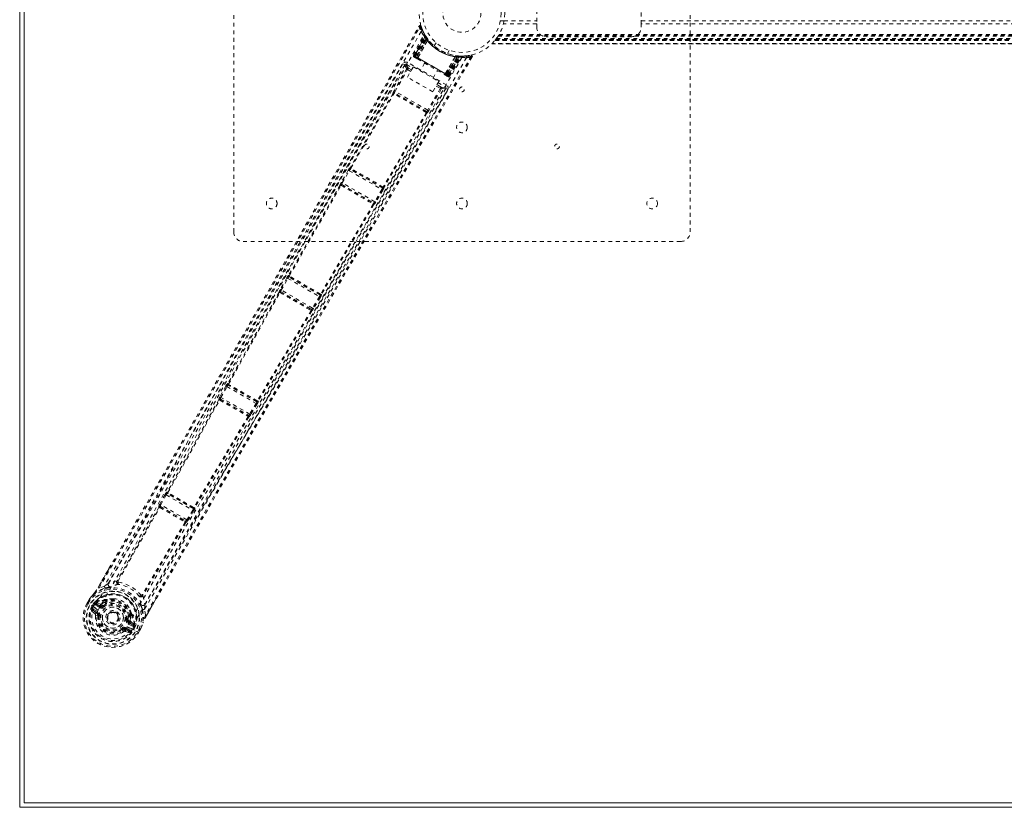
# Model space of a CAD drawing. Header units: inches. Extents: x 13.9 to 73.4, y 17.6 to 59.4.
# Tile 1 of 6: x 13.9 to 39.8, y 17.6 to 38.3. Entities that reach past the tile are written whole.
import ezdxf

# ---------------------------------------------------------------- set-up
doc = ezdxf.new("R2010")
doc.units = ezdxf.units.IN
doc.header["$MEASUREMENT"] = 0
doc.linetypes.add('SLD-Dashed', pattern=[0.075, 0.05, -0.025])
doc.linetypes.add('SLD-Solid', pattern=[0])

msp = doc.modelspace()

# ---------------------------------------------------------------- linework, layer by layer
at = {"color": 7, "linetype": 'SLD-Solid', "lineweight": 15}
for p, q in [((13.886, 17.614), (13.886, 59.364)), ((14.004, 17.732), (14.004, 59.246)), ((14.004, 59.246), (14.004, 17.732)), ((73.386, 17.614), (13.886, 17.614)), ((73.268, 17.732), (14.004, 17.732)), ((14.004, 17.732), (73.268, 17.732))]:
    msp.add_line(p, q, dxfattribs=at)
at = {"color": 7, "linetype": 'SLD-Dashed', "lineweight": 0}
for p, q in [((19.511, 32.739), (19.511, 44.239)), ((31.511, 44.239), (31.511, 32.739)), ((27.476, 38.771), (27.476, 38.208)), ((30.226, 38.208), (30.226, 38.771)), ((26.521, 38.289), (26.618, 38.289)), ((27.476, 38.208), (26.6, 38.208)), ((26.618, 38.292), (27.476, 38.292)), ((27.476, 38.124), (27.476, 38.208)), ((30.226, 38.292), (57.046, 38.292)), ((57.046, 38.208), (30.226, 38.208)), ((30.226, 38.208), (30.226, 38.124)), ((24.239, 37.381), (24.524, 37.916)), ((24.251, 37.374), (24.532, 37.902)), ((24.545, 37.886), (24.265, 37.361)), ((24.267, 37.365), (24.543, 37.883)), ((24.273, 37.361), (24.551, 37.844)), ((24.285, 37.354), (24.56, 37.832)), ((24.572, 37.815), (24.301, 37.345)), ((24.325, 37.331), (24.584, 37.819)), ((24.585, 37.817), (24.326, 37.33)), ((24.531, 37.931), (24.524, 37.945)), ((24.532, 37.902), (24.524, 37.916)), ((24.534, 37.924), (24.526, 37.938)), ((24.582, 37.85), (24.542, 37.913)), ((24.584, 37.819), (24.543, 37.883)), ((24.572, 37.815), (24.595, 37.832)), ((24.577, 37.858), (24.575, 37.86)), ((24.583, 37.848), (24.582, 37.85)), ((24.584, 37.847), (24.583, 37.848)), ((24.584, 37.819), (24.585, 37.817)), ((24.626, 37.791), (24.622, 37.796)), ((60.876, 37.795), (26.396, 37.795)), ((60.872, 37.799), (26.399, 37.799)), ((26.4, 37.801), (60.871, 37.801)), ((26.402, 37.803), (60.869, 37.803)), ((26.419, 37.825), (60.853, 37.825)), ((26.463, 37.891), (60.808, 37.891)), ((26.479, 37.916), (60.793, 37.916)), ((26.489, 37.934), (60.782, 37.934)), ((29.976, 37.874), (27.726, 37.874)), ((24.349, 37.317), (24.607, 37.773)), ((24.609, 37.77), (24.352, 37.315)), ((24.609, 37.77), (24.607, 37.773)), ((24.832, 37.714), (24.784, 37.631)), ((26.295, 37.684), (60.976, 37.684)), ((60.975, 37.684), (26.297, 37.684)), ((26.297, 37.684), (60.974, 37.684)), ((60.963, 37.696), (26.309, 37.696)), ((26.383, 37.779), (26.379, 37.774)), ((60.892, 37.774), (26.379, 37.774)), ((26.379, 37.774), (60.892, 37.774)), ((26.383, 37.779), (60.888, 37.779)), ((26.384, 37.78), (60.887, 37.78)), ((60.885, 37.783), (26.386, 37.783)), ((26.386, 37.783), (60.885, 37.783)), ((24.239, 37.381), (24.251, 37.374)), ((24.285, 37.354), (24.251, 37.374)), ((24.262, 37.334), (24.271, 37.329)), ((24.267, 37.365), (24.325, 37.331)), ((25.152, 36.853), (24.273, 37.361)), ((24.278, 37.325), (24.325, 37.297)), ((24.285, 37.354), (25.141, 36.86)), ((25.125, 36.869), (24.301, 37.345)), ((24.326, 37.33), (24.325, 37.331)), ((24.343, 37.287), (24.337, 37.291)), ((24.349, 37.317), (24.352, 37.315)), ((25.073, 36.899), (25.338, 37.348)), ((25.343, 37.349), (25.076, 36.897)), ((25.1, 36.884), (25.392, 37.351)), ((25.393, 37.351), (25.101, 36.883)), ((25.125, 36.869), (25.396, 37.339)), ((25.13, 37.431), (25.179, 37.514)), ((25.141, 36.86), (25.417, 37.337)), ((25.432, 37.336), (25.153, 36.853)), ((25.157, 36.847), (25.471, 37.351)), ((25.159, 36.85), (25.47, 37.348)), ((25.175, 36.84), (25.492, 37.348)), ((25.186, 36.834), (25.508, 37.348)), ((25.343, 37.349), (25.338, 37.348)), ((25.368, 37.372), (25.402, 37.369)), ((25.392, 37.351), (25.393, 37.351)), ((25.47, 37.348), (25.393, 37.351)), ((25.399, 37.367), (25.396, 37.339)), ((25.417, 37.366), (25.419, 37.366)), ((25.421, 37.365), (25.419, 37.366)), ((25.496, 37.362), (25.421, 37.365)), ((25.434, 37.364), (25.432, 37.336)), ((25.488, 37.363), (25.609, 37.366)), ((25.508, 37.348), (25.492, 37.348)), ((25.533, 37.362), (25.517, 37.362)), ((25.635, 37.369), (25.611, 37.365)), ((25.617, 37.367), (25.748, 37.387)), ((25.781, 37.343), (25.755, 37.358)), ((24.057, 37.024), (23.728, 36.451)), ((24.011, 37.133), (23.959, 37.163)), ((24.01, 37.131), (24.009, 37.13)), ((24.018, 37.142), (24.011, 37.133)), ((24.019, 37.141), (24.012, 37.133)), ((24.052, 37.144), (24.216, 37.049)), ((24.078, 36.809), (24.235, 37.081)), ((25.105, 36.606), (24.082, 37.196)), ((24.188, 37), (24.103, 37.048)), ((24.235, 37.081), (24.901, 36.697)), ((24.529, 37.18), (24.413, 36.978)), ((23.754, 36.436), (24.082, 37.009)), ((24.744, 36.425), (24.078, 36.809)), ((24.165, 36.961), (24.082, 37.009)), ((24.751, 36.783), (24.867, 36.985)), ((25.071, 36.867), (25.118, 36.839)), ((25.073, 36.899), (25.076, 36.897)), ((25.101, 36.883), (25.1, 36.884)), ((25.101, 36.883), (25.159, 36.85)), ((25.139, 36.83), (25.152, 36.853)), ((25.186, 36.834), (25.153, 36.853)), ((25.175, 36.84), (25.186, 36.834)), ((24.943, 36.512), (24.611, 35.941)), ((24.968, 36.497), (24.637, 35.926)), ((24.901, 36.697), (24.744, 36.425)), ((24.831, 36.576), (24.943, 36.512)), ((24.967, 36.55), (24.854, 36.615)), ((24.882, 36.665), (25.075, 36.554)), ((25.084, 36.509), (25.084, 36.511)), ((25.086, 36.512), (25.09, 36.523)), ((25.086, 36.514), (25.089, 36.523)), ((25.138, 36.482), (25.086, 36.512)), ((23.698, 36.382), (22.572, 34.427)), ((22.59, 34.415), (23.717, 36.37)), ((23.698, 36.382), (23.698, 36.382)), ((23.739, 36.393), (23.738, 36.394)), ((24.582, 35.906), (23.738, 36.394)), ((24.611, 35.941), (23.754, 36.436)), ((24.573, 35.876), (23.443, 33.922)), ((24.592, 35.866), (23.462, 33.912)), ((24.582, 35.906), (24.581, 35.907)), ((24.592, 35.866), (24.592, 35.866)), ((22.572, 34.427), (22.567, 34.427)), ((22.524, 34.365), (22.341, 34.043)), ((22.367, 34.028), (22.55, 34.351)), ((22.55, 34.351), (23.407, 33.856)), ((22.578, 34.386), (22.582, 34.386)), ((23.424, 33.898), (22.578, 34.386)), ((22.586, 34.384), (22.586, 34.384)), ((22.311, 33.973), (20.956, 31.596)), ((20.975, 31.584), (22.33, 33.961)), ((22.31, 33.974), (22.311, 33.973)), ((22.352, 33.984), (22.351, 33.985)), ((22.351, 33.985), (23.19, 33.501)), ((22.356, 33.982), (22.356, 33.982)), ((23.219, 33.536), (22.367, 34.028)), ((23.462, 33.912), (23.464, 33.909)), ((23.407, 33.856), (23.219, 33.536)), ((23.433, 33.841), (23.245, 33.521)), ((23.418, 33.904), (23.418, 33.904)), ((23.421, 33.902), (23.424, 33.898)), ((23.18, 33.47), (21.798, 31.108)), ((23.199, 33.46), (21.818, 31.098)), ((23.185, 33.503), (23.184, 33.503)), ((23.19, 33.501), (23.188, 33.501)), ((23.201, 33.46), (23.199, 33.46)), ((31.261, 32.489), (19.761, 32.489)), ((20.956, 31.596), (20.951, 31.596)), ((20.909, 31.535), (20.737, 31.227)), ((20.763, 31.212), (20.935, 31.52)), ((20.935, 31.52), (21.763, 31.042)), ((20.962, 31.556), (20.967, 31.556)), ((21.78, 31.083), (20.962, 31.556)), ((20.971, 31.554), (20.971, 31.554)), ((20.707, 31.156), (19.357, 28.753)), ((19.375, 28.74), (20.726, 31.144)), ((20.706, 31.158), (20.707, 31.156)), ((20.748, 31.168), (20.747, 31.169)), ((20.747, 31.169), (21.553, 30.704)), ((20.752, 31.165), (20.752, 31.165)), ((21.582, 30.739), (20.763, 31.212)), ((21.774, 31.09), (21.775, 31.09)), ((21.778, 31.088), (21.78, 31.083)), ((21.818, 31.098), (21.821, 31.094)), ((21.763, 31.042), (21.582, 30.739)), ((21.789, 31.026), (21.608, 30.723)), ((21.542, 30.673), (20.135, 28.301)), ((21.562, 30.663), (20.156, 28.292)), ((21.547, 30.706), (21.547, 30.706)), ((21.553, 30.704), (21.551, 30.704)), ((21.563, 30.663), (21.562, 30.663)), ((19.357, 28.753), (19.35, 28.753)), ((19.307, 28.692), (19.149, 28.405)), ((19.176, 28.39), (19.333, 28.677)), ((19.333, 28.677), (20.102, 28.233)), ((19.361, 28.713), (19.368, 28.713)), ((20.119, 28.275), (19.361, 28.713)), ((19.12, 28.335), (19.122, 28.333)), ((19.163, 28.344), (19.162, 28.346)), ((19.162, 28.346), (19.901, 27.919)), ((19.932, 27.953), (19.176, 28.39)), ((20.102, 28.233), (19.932, 27.953)), ((20.128, 28.218), (19.958, 27.938)), ((20.115, 28.281), (20.119, 28.275)), ((20.156, 28.292), (20.16, 28.286)), ((19.901, 27.919), (19.899, 27.92)), ((19.912, 27.878), (19.909, 27.878)), ((17.765, 25.901), (17.754, 25.903)), ((17.709, 25.842), (17.569, 25.583)), ((17.595, 25.569), (17.735, 25.828)), ((17.735, 25.828), (18.433, 25.425)), ((17.765, 25.863), (17.776, 25.861)), ((18.449, 25.468), (17.765, 25.863)), ((17.787, 25.881), (17.787, 25.881)), ((17.546, 25.508), (16.453, 23.576)), ((16.472, 23.562), (17.565, 25.495)), ((17.543, 25.512), (17.546, 25.508)), ((17.569, 25.583), (17.556, 25.558)), ((17.573, 25.496), (17.573, 25.496)), ((17.587, 25.52), (17.584, 25.523)), ((17.584, 25.523), (18.245, 25.141)), ((18.279, 25.174), (17.595, 25.569)), ((18.433, 25.425), (18.279, 25.174)), ((18.459, 25.409), (18.305, 25.158)), ((18.441, 25.477), (18.449, 25.468)), ((18.481, 25.487), (18.489, 25.478)), ((18.23, 25.111), (17.103, 23.198)), ((18.245, 25.141), (18.241, 25.142)), ((18.305, 25.158), (18.289, 25.135)), ((18.251, 25.101), (17.124, 23.189)), ((18.256, 25.1), (18.251, 25.101)), ((15.945, 23.394), (16.233, 23.891)), ((16.441, 23.563), (16.441, 23.563)), ((16.472, 23.562), (16.471, 23.561)), ((16.112, 23.431), (15.971, 23.38)), ((15.659, 22.985), (15.698, 23.052)), ((15.7, 23.052), (15.66, 22.983)), ((15.724, 23.036), (15.685, 22.97)), ((15.698, 23.052), (15.698, 23.052)), ((15.699, 23.051), (15.726, 23.093)), ((15.723, 23.092), (15.725, 23.096)), ((16.151, 23.051), (16.132, 23.017)), ((16.17, 23.037), (16.151, 23.003)), ((16.167, 23.069), (16.187, 23.08)), ((17.102, 23.197), (17.103, 23.198)), ((17.119, 23.171), (17.119, 23.171)), ((17.524, 23.184), (17.22, 22.658)), ((15.659, 22.985), (15.662, 22.983)), ((15.708, 22.956), (15.662, 22.983)), ((15.854, 22.872), (15.708, 22.956)), ((15.79, 22.909), (15.827, 22.972)), ((15.852, 22.956), (15.815, 22.894)), ((15.82, 22.892), (15.815, 22.894)), ((15.909, 22.716), (15.819, 22.792)), ((15.819, 22.792), (15.919, 22.734)), ((15.859, 22.958), (15.82, 22.892)), ((15.82, 22.892), (15.82, 22.892)), ((15.827, 22.973), (15.852, 22.956)), ((15.827, 22.972), (15.827, 22.973)), ((15.834, 22.818), (15.934, 22.76)), ((15.852, 22.957), (15.868, 22.977)), ((15.852, 22.957), (15.867, 22.971)), ((15.854, 22.871), (15.854, 22.872)), ((15.867, 22.971), (15.859, 22.958)), ((15.887, 22.989), (15.883, 22.987)), ((15.995, 22.866), (15.884, 22.93)), ((15.887, 22.989), (15.901, 22.993)), ((15.887, 22.989), (15.887, 22.989)), ((15.899, 22.956), (16.023, 22.913)), ((16.01, 22.892), (15.899, 22.956)), ((15.901, 22.993), (15.901, 22.993)), ((15.901, 22.993), (15.901, 22.993)), ((16.012, 22.953), (15.901, 22.993)), ((16.023, 22.913), (16.01, 22.892)), ((16.132, 23.017), (16.047, 22.959)), ((16.17, 22.976), (16.091, 22.921)), ((16.091, 22.921), (16.109, 22.898)), ((17.195, 22.673), (17.169, 22.821)), ((15.774, 22.776), (15.865, 22.696)), ((15.88, 22.656), (15.939, 22.649)), ((15.909, 22.716), (15.919, 22.734)), ((15.939, 22.649), (15.94, 22.656)), ((15.963, 22.646), (15.939, 22.649)), ((16.196, 22.668), (16.201, 22.677)), ((16.201, 22.677), (16.209, 22.689)), ((16.709, 22.551), (16.738, 22.548)), ((16.738, 22.548), (16.746, 22.643)), ((16.738, 22.548), (16.739, 22.525)), ((16.78, 22.64), (16.799, 22.673)), ((16.82, 22.664), (16.801, 22.631)), ((16.828, 22.71), (16.828, 22.687)), ((16.578, 22.28), (16.564, 22.299)), ((16.652, 22.288), (16.662, 22.305)), ((16.763, 22.247), (16.652, 22.288)), ((16.662, 22.305), (16.763, 22.247)), ((16.677, 22.331), (16.778, 22.273)), ((16.85, 22.373), (16.738, 22.437)), ((16.765, 22.484), (16.753, 22.463)), ((16.865, 22.399), (16.753, 22.463)), ((16.765, 22.484), (16.865, 22.399)), ((16.806, 22.495), (16.895, 22.419)), ((16.814, 22.318), (16.94, 22.245)), ((16.814, 22.318), (16.814, 22.318)), ((16.886, 22.365), (16.848, 22.298)), ((16.848, 22.298), (16.853, 22.295)), ((16.853, 22.295), (16.888, 22.357)), ((16.914, 22.344), (16.879, 22.281)), ((16.893, 22.378), (16.886, 22.365)), ((16.888, 22.358), (16.893, 22.378)), ((16.888, 22.358), (16.915, 22.345)), ((16.899, 22.405), (16.895, 22.419)), ((16.899, 22.401), (16.899, 22.405)), ((16.915, 22.345), (16.914, 22.344)), ((16.984, 22.22), (17.022, 22.287)), ((17.008, 22.205), (17.047, 22.274)), ((17.009, 22.205), (17.048, 22.273)), ((17.048, 22.273), (17.048, 22.273)), ((17.07, 22.314), (17.072, 22.318)), ((17.132, 22.482), (17.126, 22.466)), ((16.656, 22.24), (16.771, 22.201)), ((16.94, 22.245), (16.96, 22.234)), ((16.96, 22.234), (17.006, 22.207)), ((17.006, 22.207), (17.009, 22.205))]:
    msp.add_line(p, q, dxfattribs=at)
at = {"color": 7, "linetype": 'SLD-Dashed', "lineweight": 0, "flags": 128}
for points in [[(15.971, 23.38), (16.642, 24.535), (17.32, 25.707), (18.006, 26.902), (18.666, 28.053), (19.343, 29.239), (20.02, 30.425), (20.664, 31.555), (21.234, 32.558), (21.633, 33.258), (22.289, 34.41), (22.854, 35.403), (23.393, 36.35), (23.911, 37.261), (24.409, 38.135)], [(16.233, 23.891), (18.07, 27.073), (20.178, 30.763), (22.28, 34.456), (24.383, 38.15)], [(24.383, 38.15), (24.383, 38.149), (24.385, 38.148), (24.391, 38.146), (24.399, 38.141), (24.404, 38.138), (24.409, 38.135)], [(24.435, 38.143), (24.43, 38.15), (24.425, 38.156), (24.418, 38.16), (24.41, 38.163), (24.403, 38.163), (24.395, 38.162), (24.389, 38.158), (24.384, 38.152)], [(24.439, 38.009), (23.215, 35.895), (21.998, 33.778), (20.79, 31.658), (19.593, 29.533), (18.66, 27.862), (17.73, 26.192), (16.798, 24.526), (15.854, 22.871)], [(15.947, 22.798), (16.906, 24.479), (17.853, 26.172), (18.796, 27.87), (19.742, 29.569), (20.695, 31.265), (21.955, 33.483), (23.226, 35.696), (24.505, 37.906)], [(24.524, 37.945), (24.524, 37.943), (24.525, 37.943)], [(24.622, 37.796), (24.622, 37.794), (24.622, 37.792), (24.621, 37.79), (24.619, 37.787), (24.617, 37.784), (24.614, 37.78), (24.611, 37.777), (24.607, 37.773)], [(26.396, 37.795), (26.387, 37.784), (26.383, 37.778)], [(25.509, 37.327), (24.292, 35.215), (23.07, 33.107), (21.839, 31.006), (20.599, 28.914), (19.618, 27.275), (18.637, 25.639), (17.662, 24.003), (16.704, 22.361)], [(25.631, 37.321), (24.411, 35.204), (23.187, 33.091), (21.955, 30.985), (20.713, 28.886), (19.733, 27.243), (18.751, 25.603), (17.775, 23.962), (16.814, 22.318)], [(25.755, 37.358), (25.282, 36.551), (24.791, 35.712), (24.281, 34.842), (23.893, 34.178), (23.841, 34.09), (23.79, 34.002), (23.738, 33.913), (23.685, 33.824), (23.633, 33.734), (23.57, 33.627), (23.385, 33.311), (23.216, 33.022), (23.062, 32.76), (22.925, 32.525), (22.668, 32.087), (22.444, 31.704), (22.112, 31.137), (21.809, 30.619), (21.535, 30.152), (21.228, 29.627), (20.916, 29.092), (20.311, 28.057), (19.669, 26.955), (19.049, 25.889), (18.428, 24.816), (17.803, 23.733), (17.195, 22.673)], [(25.781, 37.343), (23.633, 33.675), (21.486, 30.008), (19.344, 26.338), (17.524, 23.184)], [(24.273, 37.361), (24.26, 37.369), (24.249, 37.375), (24.245, 37.377), (24.242, 37.379), (24.239, 37.381)], [(24.301, 37.345), (24.294, 37.349), (24.287, 37.353), (24.281, 37.356), (24.276, 37.359), (24.272, 37.362), (24.269, 37.364), (24.267, 37.364), (24.267, 37.365)], [(24.287, 37.32), (24.285, 37.321), (24.283, 37.322), (24.28, 37.323)], [(24.326, 37.33), (24.328, 37.329), (24.333, 37.326), (24.341, 37.322), (24.349, 37.317)], [(24.343, 37.287), (24.341, 37.29), (24.342, 37.298), (24.345, 37.307), (24.349, 37.317)], [(24.344, 37.287), (24.52, 37.185), (24.698, 37.082), (24.877, 36.979), (25.053, 36.877)], [(24.352, 37.315), (24.531, 37.212), (24.713, 37.107), (24.894, 37.002), (25.073, 36.899)], [(25.354, 37.373), (25.353, 37.372), (25.351, 37.371), (25.35, 37.369), (25.348, 37.366), (25.347, 37.363), (25.345, 37.358), (25.344, 37.354), (25.343, 37.349)], [(25.452, 37.363), (25.442, 37.363), (25.434, 37.362)], [(23.959, 37.163), (23.656, 36.632), (23.336, 36.069), (22.999, 35.477), (22.644, 34.853), (22.277, 34.208), (22.228, 34.122), (22.178, 34.034), (22.128, 33.947), (22.078, 33.859), (22.028, 33.77), (21.964, 33.658), (21.774, 33.324), (21.604, 33.026), (21.456, 32.764), (21.328, 32.54), (21.258, 32.416), (21.196, 32.308), (21.142, 32.214), (21.097, 32.135), (21.061, 32.071), (21.033, 32.022), (20.968, 31.908), (20.882, 31.757), (20.624, 31.303), (20.385, 30.884), (20.272, 30.684), (20.163, 30.494), (20.06, 30.312), (19.931, 30.086), (19.801, 29.858), (19.675, 29.636), (19.551, 29.42), (18.997, 28.448), (18.406, 27.414), (17.84, 26.425), (17.264, 25.424), (16.683, 24.416), (16.112, 23.431)], [(24.011, 37.133), (22.069, 33.721), (20.127, 30.308), (18.18, 26.899), (16.22, 23.498)], [(24.011, 37.133), (24.017, 37.097), (24.063, 37.037)], [(24.082, 37.196), (24.071, 37.177), (24.061, 37.16), (24.055, 37.149), (24.052, 37.144)], [(24.103, 37.048), (24.058, 37.108), (24.052, 37.144)], [(24.057, 37.024), (24.059, 37.022), (24.065, 37.019), (24.073, 37.014), (24.082, 37.009)], [(25.076, 36.897), (25.073, 36.893), (25.07, 36.888), (25.066, 36.884), (25.063, 36.881), (25.06, 36.879), (25.057, 36.877), (25.055, 36.877), (25.053, 36.877)], [(25.053, 36.877), (25.056, 36.876), (25.057, 36.875), (25.059, 36.874), (25.059, 36.874)], [(25.076, 36.897), (25.085, 36.892), (25.092, 36.888), (25.097, 36.885), (25.1, 36.884)], [(25.159, 36.85), (25.158, 36.85), (25.157, 36.851), (25.154, 36.852), (25.15, 36.855), (25.144, 36.858), (25.138, 36.861), (25.132, 36.865), (25.125, 36.869)], [(25.126, 36.835), (25.129, 36.833), (25.132, 36.832), (25.133, 36.831), (25.134, 36.83)], [(25.141, 36.86), (25.153, 36.853), (25.164, 36.846), (25.172, 36.842), (25.175, 36.84)], [(17.174, 22.948), (19.139, 26.346), (21.118, 29.736), (23.102, 33.124), (25.086, 36.512)], [(23.729, 36.637), (23.51, 36.252), (23.227, 35.756), (22.964, 35.294), (22.721, 34.866), (22.5, 34.479), (22.298, 34.125), (22.115, 33.803), (21.951, 33.514), (21.726, 33.118), (21.579, 32.861)], [(24.968, 36.497), (24.965, 36.499), (24.96, 36.502), (24.952, 36.506), (24.943, 36.512)], [(25.075, 36.554), (25.041, 36.54), (24.967, 36.55)], [(25.086, 36.512), (25.052, 36.499), (24.977, 36.509)], [(25.075, 36.554), (25.076, 36.555), (25.078, 36.558), (25.081, 36.563), (25.084, 36.569), (25.089, 36.577), (25.094, 36.586), (25.099, 36.596), (25.105, 36.606)], [(17.169, 22.821), (17.547, 23.478), (17.944, 24.166), (18.36, 24.885), (18.794, 25.635), (19.222, 26.37), (19.583, 26.99), (19.929, 27.582), (20.3, 28.218), (20.696, 28.896), (20.818, 29.105), (20.942, 29.317), (21.068, 29.532), (21.178, 29.721), (21.268, 29.873), (21.361, 30.033), (21.459, 30.2), (21.562, 30.375), (21.768, 30.728), (21.991, 31.109), (22.229, 31.516), (22.276, 31.596), (22.288, 31.616), (22.297, 31.63), (22.308, 31.65), (22.323, 31.676), (22.341, 31.706), (22.362, 31.742), (22.436, 31.868), (22.534, 32.035), (22.635, 32.208), (22.754, 32.411), (22.889, 32.642), (22.947, 32.741), (23.008, 32.844), (23.071, 32.952), (23.137, 33.065), (23.178, 33.136), (23.219, 33.205), (23.641, 33.925), (24.047, 34.62), (24.432, 35.277), (24.796, 35.898), (25.138, 36.482)], [(23.739, 36.393), (23.732, 36.396), (23.726, 36.396), (23.72, 36.395), (23.716, 36.392), (23.713, 36.388), (23.712, 36.382), (23.714, 36.376), (23.717, 36.37)], [(24.57, 35.883), (24.361, 36.004), (24.147, 36.127), (23.934, 36.251), (23.724, 36.372)], [(23.754, 36.436), (23.745, 36.442), (23.736, 36.446), (23.731, 36.45), (23.728, 36.451)], [(24.577, 35.909), (24.476, 35.967), (24.373, 36.027), (24.269, 36.086), (24.165, 36.146), (24.07, 36.201), (23.975, 36.256), (23.884, 36.309), (23.813, 36.35), (23.742, 36.391)], [(24.573, 35.876), (24.572, 35.88), (24.572, 35.882), (24.571, 35.883), (24.57, 35.883)], [(24.573, 35.876), (24.579, 35.876), (24.585, 35.878), (24.589, 35.882), (24.592, 35.886), (24.592, 35.892), (24.59, 35.897), (24.587, 35.902), (24.581, 35.907)], [(24.637, 35.926), (24.636, 35.927), (24.634, 35.928), (24.632, 35.929), (24.629, 35.931), (24.625, 35.933), (24.621, 35.936), (24.616, 35.939), (24.611, 35.941)], [(22.55, 34.351), (22.545, 34.353), (22.54, 34.356), (22.536, 34.358), (22.532, 34.361), (22.529, 34.362), (22.526, 34.364), (22.525, 34.365), (22.524, 34.365)], [(22.59, 34.415), (22.583, 34.415), (22.578, 34.413), (22.574, 34.409), (22.572, 34.405), (22.572, 34.4), (22.574, 34.395), (22.577, 34.39), (22.582, 34.386)], [(22.59, 34.415), (22.59, 34.411), (22.591, 34.409), (22.592, 34.409), (22.592, 34.408)], [(22.352, 33.984), (22.346, 33.987), (22.339, 33.987), (22.333, 33.986), (22.329, 33.983), (22.326, 33.979), (22.325, 33.973), (22.326, 33.967), (22.329, 33.961)], [(22.337, 33.962), (22.336, 33.963), (22.335, 33.963), (22.333, 33.963), (22.329, 33.961)], [(22.343, 34.042), (22.335, 34.033), (22.333, 34.029)], [(22.367, 34.028), (22.358, 34.034), (22.349, 34.038), (22.343, 34.042), (22.341, 34.043)], [(23.421, 33.902), (23.427, 33.899), (23.433, 33.898), (23.439, 33.899), (23.443, 33.902), (23.446, 33.906), (23.447, 33.911), (23.446, 33.917), (23.443, 33.922)], [(23.436, 33.921), (23.436, 33.921), (23.437, 33.921), (23.439, 33.921), (23.443, 33.922)], [(23.433, 33.841), (23.432, 33.841), (23.43, 33.842), (23.428, 33.844), (23.424, 33.845), (23.421, 33.848), (23.416, 33.85), (23.412, 33.853), (23.407, 33.856)], [(23.18, 33.47), (23.179, 33.474), (23.179, 33.476), (23.178, 33.477), (23.177, 33.477)], [(23.18, 33.47), (23.187, 33.47), (23.192, 33.472), (23.197, 33.476), (23.199, 33.481), (23.2, 33.486), (23.198, 33.492), (23.194, 33.497), (23.188, 33.501)], [(23.245, 33.521), (23.243, 33.522), (23.237, 33.526), (23.228, 33.531), (23.219, 33.536)], [(23.237, 33.508), (23.239, 33.511), (23.243, 33.522)], [(20.975, 31.584), (20.968, 31.584), (20.963, 31.582), (20.959, 31.579), (20.957, 31.575), (20.957, 31.57), (20.959, 31.564), (20.962, 31.56), (20.967, 31.556)], [(20.975, 31.584), (20.975, 31.58), (20.976, 31.579), (20.976, 31.578), (20.977, 31.578)], [(20.935, 31.52), (20.93, 31.523), (20.925, 31.525), (20.921, 31.528), (20.917, 31.53), (20.914, 31.532), (20.911, 31.533), (20.909, 31.534), (20.909, 31.535)], [(20.748, 31.168), (20.742, 31.17), (20.735, 31.171), (20.729, 31.17), (20.725, 31.167), (20.722, 31.162), (20.721, 31.156), (20.722, 31.15), (20.726, 31.144)], [(20.733, 31.145), (20.732, 31.146), (20.731, 31.146), (20.729, 31.146), (20.726, 31.144)], [(20.739, 31.225), (20.731, 31.214), (20.728, 31.21)], [(20.763, 31.212), (20.754, 31.217), (20.745, 31.222), (20.739, 31.225), (20.737, 31.227)], [(21.778, 31.088), (21.784, 31.085), (21.79, 31.085), (21.795, 31.085), (21.799, 31.088), (21.802, 31.092), (21.803, 31.097), (21.802, 31.103), (21.799, 31.108)], [(21.792, 31.107), (21.793, 31.107), (21.793, 31.107), (21.795, 31.107), (21.799, 31.108)], [(21.789, 31.026), (21.788, 31.027), (21.786, 31.028), (21.784, 31.029), (21.78, 31.031), (21.777, 31.034), (21.772, 31.036), (21.768, 31.039), (21.763, 31.042)], [(21.542, 30.673), (21.542, 30.677), (21.541, 30.679), (21.54, 30.679), (21.539, 30.68)], [(21.542, 30.673), (21.549, 30.673), (21.555, 30.675), (21.559, 30.678), (21.562, 30.683), (21.562, 30.689), (21.561, 30.695), (21.557, 30.7), (21.551, 30.704)], [(21.608, 30.723), (21.606, 30.725), (21.6, 30.728), (21.591, 30.733), (21.582, 30.739)], [(21.598, 30.707), (21.601, 30.712), (21.606, 30.725)], [(19.375, 28.74), (19.369, 28.74), (19.364, 28.738), (19.36, 28.735), (19.358, 28.731), (19.357, 28.726), (19.359, 28.721), (19.363, 28.716), (19.368, 28.713)], [(19.333, 28.677), (19.328, 28.68), (19.324, 28.682), (19.319, 28.685), (19.315, 28.687), (19.312, 28.689), (19.31, 28.69), (19.308, 28.691), (19.307, 28.692)], [(19.122, 28.333), (18.443, 27.116), (17.765, 25.901)], [(17.784, 25.887), (18.462, 27.103), (19.141, 28.32)], [(19.163, 28.344), (19.157, 28.347), (19.15, 28.348), (19.144, 28.346), (19.139, 28.343), (19.137, 28.338), (19.136, 28.332), (19.137, 28.326), (19.141, 28.32)], [(19.151, 28.403), (19.143, 28.392), (19.141, 28.388)], [(19.148, 28.321), (19.147, 28.322), (19.146, 28.322), (19.144, 28.322), (19.141, 28.32)], [(19.176, 28.39), (19.167, 28.395), (19.158, 28.4), (19.152, 28.403), (19.149, 28.405)], [(20.128, 28.218), (20.127, 28.218), (20.125, 28.219), (20.122, 28.221), (20.119, 28.223), (20.116, 28.225), (20.111, 28.228), (20.107, 28.23), (20.102, 28.233)], [(20.115, 28.281), (20.121, 28.279), (20.127, 28.278), (20.132, 28.279), (20.137, 28.281), (20.139, 28.285), (20.14, 28.29), (20.139, 28.296), (20.135, 28.301)], [(20.129, 28.3), (20.13, 28.3), (20.13, 28.3), (20.132, 28.3), (20.135, 28.301)], [(19.889, 27.888), (19.174, 26.692), (18.46, 25.497)], [(19.909, 27.878), (19.195, 26.682), (18.481, 25.487)], [(19.889, 27.888), (19.896, 27.888), (19.902, 27.89), (19.907, 27.893), (19.909, 27.898), (19.91, 27.904), (19.908, 27.91), (19.904, 27.915), (19.899, 27.92)], [(19.958, 27.938), (19.955, 27.939), (19.949, 27.943), (19.941, 27.948), (19.932, 27.953)], [(19.947, 27.922), (19.95, 27.926), (19.956, 27.939)], [(17.784, 25.887), (17.778, 25.887), (17.773, 25.885), (17.769, 25.882), (17.767, 25.879), (17.766, 25.874), (17.768, 25.869), (17.771, 25.864), (17.776, 25.861)], [(17.735, 25.828), (17.731, 25.831), (17.726, 25.833), (17.722, 25.835), (17.718, 25.837), (17.715, 25.839), (17.712, 25.841), (17.71, 25.842), (17.709, 25.842)], [(17.587, 25.52), (17.58, 25.523), (17.574, 25.523), (17.568, 25.522), (17.563, 25.518), (17.561, 25.513), (17.56, 25.507), (17.561, 25.501), (17.565, 25.495)], [(17.573, 25.496), (17.572, 25.497), (17.571, 25.497), (17.569, 25.497), (17.565, 25.495)], [(17.595, 25.569), (17.586, 25.574), (17.578, 25.578), (17.572, 25.582), (17.569, 25.583)], [(18.459, 25.409), (18.458, 25.41), (18.456, 25.411), (18.453, 25.413), (18.45, 25.415), (18.447, 25.417), (18.442, 25.419), (18.438, 25.422), (18.433, 25.425)], [(18.441, 25.477), (18.447, 25.474), (18.453, 25.474), (18.458, 25.475), (18.462, 25.477), (18.464, 25.481), (18.464, 25.486), (18.463, 25.492), (18.46, 25.497)], [(18.454, 25.496), (18.454, 25.495), (18.455, 25.495), (18.457, 25.495), (18.46, 25.497)], [(18.23, 25.111), (18.23, 25.115), (18.229, 25.117), (18.228, 25.118), (18.227, 25.118)], [(18.23, 25.111), (18.237, 25.111), (18.243, 25.113), (18.248, 25.116), (18.251, 25.121), (18.252, 25.127), (18.25, 25.133), (18.247, 25.138), (18.241, 25.142)], [(18.305, 25.158), (18.302, 25.16), (18.296, 25.164), (18.288, 25.169), (18.279, 25.174)], [(16.236, 23.89), (16.114, 23.679), (15.947, 23.393)], [(16.441, 23.563), (16.328, 23.537), (16.22, 23.498)], [(16.441, 23.563), (16.437, 23.553), (16.437, 23.543), (16.439, 23.534), (16.445, 23.528), (16.452, 23.525), (16.461, 23.525), (16.47, 23.528), (16.479, 23.534)], [(15.833, 23.224), (15.98, 23.319), (16.129, 23.375)], [(15.853, 23.251), (15.884, 23.296), (15.945, 23.394)], [(15.945, 23.394), (15.945, 23.394), (15.946, 23.394), (15.949, 23.393), (15.952, 23.391), (15.955, 23.389), (15.96, 23.386), (15.966, 23.383), (15.971, 23.38)], [(16.255, 23.403), (16.268, 23.406), (16.276, 23.409)], [(15.724, 23.036), (15.719, 23.04), (15.713, 23.043), (15.708, 23.046), (15.704, 23.048), (15.701, 23.05), (15.699, 23.051), (15.698, 23.052), (15.698, 23.052)], [(15.725, 23.096), (15.726, 23.096), (15.727, 23.096), (15.727, 23.095), (15.727, 23.094), (15.723, 23.086), (15.722, 23.082), (15.722, 23.08), (15.723, 23.079), (15.725, 23.076), (15.726, 23.075), (15.727, 23.073), (15.727, 23.071), (15.725, 23.065), (15.724, 23.06), (15.723, 23.055), (15.725, 23.046), (15.725, 23.041), (15.724, 23.037)], [(15.723, 23.092), (15.778, 23.162), (15.826, 23.216)], [(15.833, 23.224), (15.782, 23.168), (15.725, 23.096)], [(15.826, 23.216), (15.839, 23.232), (15.853, 23.251)], [(15.833, 23.224), (15.829, 23.221), (15.826, 23.216)], [(16.151, 23.051), (16.166, 23.069), (16.167, 23.069)], [(16.348, 23.097), (16.287, 23.098), (16.187, 23.08)], [(17.075, 23.19), (17.074, 23.18), (17.076, 23.17), (17.08, 23.162), (17.087, 23.157), (17.095, 23.156), (17.104, 23.158), (17.112, 23.163), (17.119, 23.171)], [(17.119, 23.171), (17.153, 23.061), (17.174, 22.948)], [(17.219, 22.659), (17.357, 22.9), (17.476, 23.108), (17.521, 23.186)], [(15.685, 22.97), (15.679, 22.973), (15.674, 22.976), (15.669, 22.979), (15.665, 22.981), (15.662, 22.983), (15.66, 22.984), (15.659, 22.985), (15.659, 22.985)], [(15.788, 22.825), (15.811, 22.826), (15.834, 22.818)], [(15.834, 22.818), (15.831, 22.813), (15.828, 22.809), (15.825, 22.804), (15.823, 22.8), (15.821, 22.797), (15.82, 22.795), (15.819, 22.793), (15.819, 22.792)], [(15.852, 22.956), (15.852, 22.956), (15.852, 22.957)], [(15.884, 22.93), (15.869, 22.942), (15.859, 22.958)], [(15.899, 22.956), (15.898, 22.956), (15.897, 22.954), (15.896, 22.952), (15.894, 22.948), (15.892, 22.945), (15.889, 22.94), (15.886, 22.935), (15.884, 22.93)], [(15.947, 22.798), (15.913, 22.726), (15.896, 22.647), (15.896, 22.565), (15.913, 22.485), (15.946, 22.408), (15.994, 22.339), (16.054, 22.279), (16.123, 22.23), (16.2, 22.194), (16.282, 22.172), (16.366, 22.166), (16.449, 22.175), (16.528, 22.201), (16.598, 22.241), (16.658, 22.295), (16.704, 22.361)], [(15.995, 22.866), (15.998, 22.871), (16.001, 22.876), (16.004, 22.88), (16.006, 22.884), (16.008, 22.887), (16.009, 22.89), (16.01, 22.891), (16.01, 22.892)], [(16.047, 22.959), (16.027, 22.951), (16.012, 22.953)], [(16.127, 22.874), (16.123, 22.879), (16.12, 22.883), (16.117, 22.887), (16.114, 22.891), (16.112, 22.894), (16.11, 22.896), (16.109, 22.897), (16.109, 22.898)], [(16.828, 22.71), (16.793, 22.806), (16.762, 22.858)], [(17.074, 22.931), (17.07, 22.943), (17.068, 22.951)], [(17.112, 22.807), (17.138, 22.65), (17.13, 22.476)], [(15.934, 22.76), (15.932, 22.755), (15.929, 22.75), (15.926, 22.746), (15.924, 22.742), (15.922, 22.739), (15.921, 22.736), (15.92, 22.735), (15.919, 22.734)], [(15.993, 22.642), (15.987, 22.643), (15.982, 22.644), (15.977, 22.644), (15.972, 22.645), (15.969, 22.645), (15.966, 22.646), (15.964, 22.646), (15.963, 22.646)], [(16.68, 22.555), (16.685, 22.554), (16.691, 22.554), (16.696, 22.553), (16.7, 22.552), (16.704, 22.552), (16.707, 22.552), (16.709, 22.551), (16.709, 22.551)], [(16.801, 22.631), (16.8, 22.583), (16.793, 22.529)], [(16.793, 22.529), (16.796, 22.507), (16.806, 22.495)], [(16.828, 22.687), (16.828, 22.686), (16.82, 22.664)], [(17.22, 22.658), (17.221, 22.658), (17.22, 22.659), (17.218, 22.66), (17.215, 22.662), (17.211, 22.664), (17.207, 22.667), (17.201, 22.67), (17.195, 22.673)], [(16.546, 22.323), (16.549, 22.319), (16.552, 22.314), (16.555, 22.31), (16.558, 22.307), (16.56, 22.304), (16.562, 22.301), (16.563, 22.3), (16.564, 22.299)], [(16.677, 22.331), (16.674, 22.326), (16.671, 22.322), (16.669, 22.317), (16.667, 22.313), (16.665, 22.31), (16.663, 22.308), (16.662, 22.306), (16.662, 22.305)], [(16.738, 22.437), (16.741, 22.442), (16.744, 22.447), (16.746, 22.451), (16.748, 22.455), (16.75, 22.458), (16.752, 22.461), (16.753, 22.462), (16.753, 22.463)], [(16.763, 22.247), (16.763, 22.248), (16.764, 22.249), (16.766, 22.252), (16.768, 22.255), (16.77, 22.259), (16.772, 22.263), (16.775, 22.268), (16.778, 22.273)], [(16.778, 22.273), (16.796, 22.258), (16.806, 22.236)], [(16.85, 22.373), (16.853, 22.378), (16.855, 22.382), (16.858, 22.387), (16.86, 22.391), (16.862, 22.394), (16.864, 22.396), (16.864, 22.398), (16.865, 22.399)], [(16.886, 22.365), (16.867, 22.366), (16.85, 22.373)], [(16.888, 22.359), (16.888, 22.358), (16.888, 22.358)], [(17.022, 22.287), (17.025, 22.291), (17.038, 22.296), (17.042, 22.299), (17.045, 22.303), (17.048, 22.307), (17.05, 22.308), (17.052, 22.308), (17.055, 22.308), (17.059, 22.307), (17.06, 22.307), (17.062, 22.308), (17.065, 22.311), (17.07, 22.318), (17.071, 22.319), (17.072, 22.319), (17.072, 22.319), (17.072, 22.318)], [(17.022, 22.287), (17.027, 22.284), (17.033, 22.281), (17.038, 22.279), (17.042, 22.276), (17.045, 22.274), (17.047, 22.273), (17.048, 22.272), (17.048, 22.273)], [(17.07, 22.314), (17.103, 22.397), (17.126, 22.466)], [(17.072, 22.318), (17.107, 22.404), (17.13, 22.476)], [(17.126, 22.466), (17.128, 22.471), (17.13, 22.476)], [(17.009, 22.205), (17.009, 22.205), (17.009, 22.205), (17.006, 22.207), (17.003, 22.208), (16.999, 22.211), (16.994, 22.214), (16.989, 22.217), (16.984, 22.22)]]:
    msp.add_lwpolyline(points, dxfattribs=at)
at = {"color": 7, "linetype": 'SLD-Dashed', "lineweight": 0}
for centre, radius in [((25.511, 38.489), 1.125), ((25.511, 38.489), 1.03), ((25.511, 38.489), 0.5), ((25.511, 36.489), 0.0625), ((25.511, 35.489), 0.141), ((23.011, 34.989), 0.0625), ((28.011, 34.989), 0.0625), ((20.511, 33.489), 0.141), ((25.511, 33.489), 0.141), ((30.511, 33.489), 0.141), ((16.336, 22.599), 0.7), ((16.336, 22.599), 0.69), ((16.336, 22.599), 0.623), ((16.336, 22.599), 0.32), ((16.336, 22.599), 0.275), ((16.336, 22.599), 0.188), ((16.336, 22.599), 0.157), ((16.336, 22.599), 0.142), ((16.336, 22.599), 0.14), ((16.336, 22.599), 0.138)]:
    msp.add_circle(centre, radius, dxfattribs=at)
for centre, radius, start, end in [((24.409, 38.135), 0.03, 17.8314, 150.3459), ((25.511, 38.517), 1.187, 198.0285, 205.3526), ((23.965, 39.566), 1.499, 287.2362, 288.3827), ((25.511, 38.489), 1.157, 197.8168, 282.1804), ((25.498, 38.484), 1.113, 197.9401, 205.3763), ((27.726, 38.124), 0.25, 180, 270), ((29.976, 38.124), 0.25, 270, 0), ((24.465, 37.994), 0.03, 25.9254, 149.6752), ((25.615, 38.699), 1.364, 210.3938, 215.5272), ((25.511, 38.49), 1.128, 205.3401, 210.4632), ((24.535, 37.875), 0.043, 84.1904, 132.9866), ((25.527, 38.517), 1.19, 210.8727, 269.1272), ((24.5, 37.929), 0.0278, 324.9449, 29.3698), ((24.497, 37.93), 0.03, 331.9904, 28.8847), ((25.304, 38.172), 0.821, 198.1565, 203.5234), ((24.505, 37.916), 0.0299, 331.902, 29.6689), ((25.257, 38.344), 0.835, 209.6226, 211.1866), ((25.302, 38.168), 0.815, 199.0659, 204.3949), ((25.511, 38.489), 1.127, 210.4638, 269.5362), ((24.516, 37.897), 0.0299, 331.8071, 30.7266), ((25.504, 38.485), 1.119, 210.7425, 215.7039), ((24.524, 37.897), 0.0236, 321.9821, 25.2449), ((25.329, 38.176), 0.839, 200.4152, 205.4939), ((24.589, 37.805), 0.0548, 103.5888, 134.1867), ((25.51, 38.488), 1.155, 213.8883, 266.1119), ((24.615, 37.769), 0.0831, 111.4026, 131.4128), ((25.51, 38.488), 1.155, 214.6407, 265.3588), ((25.51, 38.488), 1.155, 215.6612, 264.3389), ((24.558, 37.833), 0.0297, 331.4765, 34.4679), ((24.559, 37.831), 0.0297, 331.4755, 34.5405), ((25.256, 38.127), 0.74, 204.7503, 208.5513), ((24.592, 37.8), 0.0345, 298.9606, 345.1245), ((25.503, 38.496), 1.135, 320.8535, 322.1429), ((25.509, 38.491), 1.127, 322.1438, 323.8247), ((25.511, 38.489), 1.125, 322.2637, 329.3832), ((25.492, 38.458), 1.12, 217.9113, 262.0888), ((25.506, 38.494), 1.131, 314.3107, 315.1779), ((24.266, 37.366), 0.03, 151.9982, 239.9934), ((24.344, 37.399), 0.104, 190.7177, 216.059), ((24.277, 37.36), 0.03, 151.9677, 239.972), ((24.38, 37.511), 0.21, 232.3238, 239.0007), ((24.293, 37.351), 0.03, 151.9301, 239.9366), ((24.298, 37.352), 0.0334, 157.6574, 238.9774), ((24.856, 37.021), 0.662, 149.7601, 152.2674), ((24.677, 37.119), 0.439, 149.0709, 152.8514), ((24.351, 37.317), 0.0299, 151.7962, 239.8162), ((24.352, 37.316), 0.0299, 151.8029, 239.804), ((24.379, 37.292), 0.0354, 139.286, 189.2183), ((25.373, 37.349), 0.0345, 134.8494, 181.0595), ((25.324, 38.087), 0.739, 271.4456, 275.251), ((25.511, 38.489), 1.127, 262.0325, 265.3549), ((25.417, 37.336), 0.0297, 85.4597, 148.5238), ((25.419, 37.336), 0.0297, 85.539, 148.5259), ((25.33, 38.176), 0.84, 274.5078, 279.5807), ((25.511, 38.489), 1.127, 264.3138, 269.2392), ((25.348, 37.352), 0.0702, 347.3175, 11.0729), ((25.338, 38.14), 0.807, 275.5783, 280.9606), ((25.338, 38.158), 0.828, 276.4991, 281.8215), ((25.511, 38.39), 1.029, 266.5877, 271.2088), ((25.495, 37.332), 0.0299, 89.2727, 148.1963), ((25.495, 37.334), 0.0281, 88.415, 151.1797), ((25.517, 37.332), 0.0299, 90.3225, 148.1001), ((25.511, 38.489), 1.128, 269.5362, 274.6626), ((25.467, 37.337), 0.043, 347.0432, 35.7821), ((25.512, 37.976), 0.614, 269.4346, 270.4758), ((25.531, 37.335), 0.0272, 90.022, 152.6167), ((25.533, 37.332), 0.03, 91.1053, 148.019), ((25.64, 38.683), 1.362, 264.4703, 269.6088), ((25.514, 38.47), 1.108, 274.6028, 281.8905), ((25.605, 37.336), 0.03, 330.3132, 94.0846), ((25.534, 38.504), 1.187, 274.6491, 281.9691), ((25.755, 37.358), 0.03, 329.6509, 102.17), ((25.614, 37.343), 0.142, 6.1122, 18.2649), ((24.037, 37.118), 0.09, 60.0131, 150.355), ((24.037, 37.121), 0.0277, 56.8381, 132.3171), ((24.018, 37.048), 0.0456, 326.8424, 345.8852), ((24.089, 37.022), 0.03, 60.4183, 150.0217), ((23.86, 37.152), 0.264, 327.2327, 337.0144), ((25.04, 36.91), 0.0354, 290.7721, 340.7242), ((25.074, 36.899), 0.0299, 240.1885, 328.2043), ((25.075, 36.899), 0.0299, 240.1892, 328.2037), ((24.74, 37.083), 0.44, 327.1485, 330.9223), ((25.13, 36.89), 0.0498, 246.4558, 305.6239), ((25.133, 36.865), 0.03, 240.0625, 328.0699), ((24.408, 37.273), 0.841, 328.6447, 330.6168), ((25.226, 37.016), 0.205, 241.0491, 247.9582), ((25.149, 36.856), 0.03, 240.0285, 328.033), ((25.15, 36.933), 0.104, 263.9469, 289.2781), ((25.161, 36.85), 0.03, 240.0042, 328.0057), ((25.216, 36.367), 0.309, 143.6992, 152.052), ((24.951, 36.524), 0.03, 329.9688, 59.5914), ((25.002, 36.481), 0.0373, 131.965, 155.3092), ((25.063, 36.529), 0.0277, 347.6055, 63.0909), ((25.06, 36.528), 0.09, 329.6433, 59.9883), ((23.881, 36.343), 0.187, 144.8256, 167.9788), ((23.724, 36.367), 0.0301, 61.3957, 149.9172), ((23.724, 36.367), 0.0301, 61.3803, 149.9334), ((23.835, 36.582), 0.243, 235.5871, 240.7035), ((23.721, 36.365), 0.00678, 65.3999, 133.7856), ((23.755, 36.361), 0.0324, 112.0872, 160.1057), ((23.81, 36.392), 0.0715, 141.4692, 178.5984), ((23.753, 36.411), 0.0225, 230.8687, 242.3715), ((24.545, 35.904), 0.0324, 319.8915, 7.9154), ((24.694, 36.08), 0.237, 239.2381, 244.4778), ((24.59, 35.928), 0.023, 237.7431, 248.9937), ((24.566, 35.881), 0.0301, 330.088, 58.5966), ((24.545, 35.967), 0.0713, 301.3382, 338.5817), ((24.566, 35.881), 0.0301, 330.0587, 58.6258), ((24.467, 36.005), 0.187, 312.0163, 335.181), ((22.709, 34.28), 0.204, 134.073, 155.3104), ((22.593, 34.412), 0.0301, 150.625, 239.5071), ((22.598, 34.412), 0.0301, 150.6306, 239.4855), ((22.669, 34.558), 0.164, 233.6027, 241.2056), ((22.622, 34.322), 0.0775, 124.1595, 158.277), ((22.575, 34.366), 0.0212, 59.364, 69.7398), ((22.616, 34.389), 0.0306, 141.1912, 189.0628), ((6.29, 5.198), 33.427, 59.1769, 60.8231), ((5.625, 4.046), 34.782, 59.198, 60.8021), ((22.51, 33.927), 0.205, 145.553, 166.7094), ((22.336, 33.959), 0.0301, 60.5036, 150.1899), ((22.337, 33.958), 0.0301, 60.5055, 150.1959), ((22.399, 34.09), 0.147, 232.9827, 241.4908), ((22.368, 33.951), 0.0334, 112.4361, 159.7179), ((39.809, 63.254), 34.107, 239.1851, 240.8148), ((22.43, 33.981), 0.0788, 143.2913, 176.9745), ((22.367, 34.002), 0.0237, 230.4162, 240.6649), ((39.553, 62.812), 33.57, 239.1835, 240.8165), ((23.407, 33.932), 0.0306, 290.9475, 338.8028), ((23.436, 33.928), 0.0301, 240.5095, 329.3728), ((23.438, 33.924), 0.0301, 240.4967, 329.3691), ((23.266, 33.959), 0.204, 324.6903, 345.9259), ((23.527, 34.063), 0.164, 238.7987, 246.401), ((23.346, 33.904), 0.0775, 321.7266, 355.8374), ((23.408, 33.885), 0.0213, 50.2925, 60.6182), ((23.151, 33.499), 0.0335, 320.2985, 7.5546), ((23.257, 33.596), 0.147, 238.5232, 247.0036), ((23.197, 33.523), 0.0237, 239.3468, 249.5968), ((23.173, 33.475), 0.0301, 329.81, 59.4908), ((23.147, 33.567), 0.0787, 302.9985, 336.7359), ((23.175, 33.475), 0.0301, 329.8045, 59.5012), ((23.06, 33.609), 0.205, 313.2905, 334.4467), ((19.761, 32.739), 0.25, 180, 270), ((31.261, 32.739), 0.25, 270, 360), ((21.105, 31.445), 0.217, 135.4552, 155.4389), ((20.977, 31.582), 0.0301, 151.0451, 239.5491), ((20.983, 31.582), 0.0301, 151.0551, 239.5331), ((21.027, 31.682), 0.111, 230.754, 242.145), ((21.01, 31.49), 0.0814, 126.2915, 158.6217), ((20.96, 31.536), 0.0209, 59.2948, 69.676), ((21.001, 31.558), 0.0306, 141.5752, 188.3446), ((4.673, 2.398), 33.402, 59.2042, 60.7957), ((3.899, 1.057), 34.974, 59.2298, 60.7709), ((20.914, 31.107), 0.214, 146.1754, 166.456), ((20.733, 31.143), 0.0301, 60.4746, 150.6332), ((20.734, 31.141), 0.0301, 60.4821, 150.6366), ((20.774, 31.236), 0.104, 230.1989, 242.4269), ((20.766, 31.133), 0.0351, 114.024, 159.6794), ((38.123, 60.334), 33.976, 239.2152, 240.7848), ((20.83, 31.164), 0.0822, 144.3016, 176.5728), ((20.764, 31.187), 0.0246, 230.5085, 240.7061), ((37.961, 60.054), 33.626, 239.2179, 240.7821), ((21.7, 31.092), 0.0814, 321.3754, 353.7109), ((21.763, 31.118), 0.0306, 291.6642, 338.4219), ((21.764, 31.072), 0.021, 50.3424, 60.6736), ((21.793, 31.114), 0.0301, 240.4696, 328.9452), ((21.795, 31.11), 0.0301, 240.4505, 328.9562), ((21.612, 31.152), 0.216, 324.5621, 344.5469), ((21.858, 31.202), 0.111, 237.8492, 249.2554), ((21.512, 30.702), 0.0351, 320.3178, 5.9816), ((21.598, 30.76), 0.104, 237.582, 249.791), ((21.56, 30.727), 0.0245, 239.2734, 249.4979), ((21.536, 30.678), 0.0301, 329.3629, 59.5162), ((21.508, 30.773), 0.0821, 303.4112, 335.7201), ((21.538, 30.678), 0.0301, 329.3751, 59.5162), ((21.416, 30.818), 0.214, 313.5427, 333.825), ((19.488, 28.612), 0.198, 134.4338, 156.2923), ((19.376, 28.739), 0.0301, 151.489, 239.5114), ((19.383, 28.739), 0.0301, 151.544, 239.4732), ((19.415, 28.819), 0.0882, 228.2168, 242.9613), ((19.402, 28.715), 0.0313, 142.3129, 186.7953), ((19.381, 28.739), 0.00597, 165.8882, 234.2254), ((2.199, -1.889), 35.112, 59.2924, 60.7076), ((19.403, 28.652), 0.0749, 124.6911, 159.9407), ((19.359, 28.69), 0.0244, 59.6826, 68.8013), ((3.052, -0.41), 33.381, 59.2658, 60.734), ((19.309, 28.298), 0.192, 146.0957, 168.8359), ((19.147, 28.32), 0.0301, 60.5569, 151.1067), ((19.148, 28.318), 0.0301, 60.5797, 151.1051), ((19.179, 28.395), 0.0848, 227.7486, 243.1576), ((19.184, 28.308), 0.038, 116.4455, 159.1665), ((36.456, 57.447), 33.881, 239.2796, 240.7203), ((19.236, 28.347), 0.0743, 144.2817, 180.3312), ((19.181, 28.366), 0.0282, 231.1037, 240.616), ((36.377, 57.311), 33.696, 239.2857, 240.7144), ((20.045, 28.281), 0.0749, 320.0557, 355.3085), ((20.1, 28.312), 0.0313, 293.2061, 337.6923), ((20.1, 28.262), 0.0244, 51.2024, 60.3409), ((20.13, 28.307), 0.0301, 240.5298, 328.4544), ((20.134, 28.301), 0.0301, 240.5067, 328.4927), ((19.968, 28.335), 0.198, 323.7108, 345.5636), ((20.183, 28.375), 0.0882, 237.0341, 251.7807), ((19.857, 27.919), 0.038, 320.8323, 3.5522), ((19.882, 27.89), 0.00679, 344.3614, 54.5397), ((19.935, 27.959), 0.0847, 236.8375, 252.259), ((19.908, 27.943), 0.0251, 238.7921, 249.4666), ((19.883, 27.894), 0.0301, 328.8872, 59.4232), ((19.864, 27.984), 0.0743, 299.6752, 335.7133), ((19.886, 27.893), 0.0301, 328.891, 59.4462), ((19.786, 28.022), 0.192, 311.1653, 333.9015), ((17.848, 25.787), 0.149, 128.9471, 158.1512), ((17.78, 25.889), 0.0301, 151.7896, 239.2386), ((17.792, 25.886), 0.0301, 151.8969, 239.1952), ((17.82, 25.957), 0.0785, 226.0104, 243.0825), ((17.79, 25.886), 0.00599, 166.9602, 233.8968), ((17.791, 25.811), 0.0582, 116.2307, 162.4647), ((17.767, 25.837), 0.0252, 59.3922, 68.5001), ((17.813, 25.861), 0.0331, 142.9658, 183.6083), ((1.405, -3.262), 33.409, 59.3487, 60.6514), ((0.383, -5.032), 35.476, 59.3768, 60.6207), ((17.626, 25.513), 0.0829, 146.9575, 180.9235), ((17.569, 25.497), 0.0301, 60.8717, 151.4295), ((17.572, 25.494), 0.0301, 60.9041, 151.4467), ((17.599, 25.563), 0.0767, 225.593, 243.1324), ((17.612, 25.481), 0.0426, 120.095, 158.6204), ((34.872, 54.704), 33.947, 239.3629, 240.6386), ((17.642, 25.534), 0.0589, 142.9985, 189.827), ((17.605, 25.543), 0.0297, 231.266, 241.0898), ((34.807, 54.591), 33.788, 239.368, 240.6321), ((18.391, 25.464), 0.0583, 317.545, 3.7635), ((18.423, 25.509), 0.0331, 296.3908, 337.0236), ((18.424, 25.455), 0.0276, 51.8733, 60.2063), ((18.456, 25.503), 0.0301, 240.8022, 328.1074), ((18.463, 25.494), 0.0301, 240.7664, 328.2034), ((18.341, 25.502), 0.149, 321.8562, 351.0492), ((18.503, 25.563), 0.0784, 236.9085, 254.0008), ((18.194, 25.145), 0.0426, 321.3808, 359.9021), ((18.272, 25.175), 0.0767, 236.875, 254.4026), ((18.253, 25.173), 0.0333, 239.4474, 248.204), ((18.226, 25.117), 0.0301, 328.555, 59.0965), ((18.225, 25.197), 0.0589, 290.1696, 337.0073), ((18.23, 25.116), 0.0301, 328.5801, 59.1224), ((18.215, 25.172), 0.0828, 299.0778, 333.0476), ((16.495, 23.536), 0.0608, 153.3107, 258.1474), ((16.426, 23.589), 0.0299, 299.4831, 334.3555), ((16.507, 23.628), 0.0746, 224.2337, 242.2111), ((16.496, 23.554), 0.026, 163.3899, 228.5643), ((16.336, 22.599), 0.753, 335.5815, 144.4205), ((16.336, 22.599), 0.788, 339.1184, 140.8816), ((13.067, 25.824), 3.796, 316.776, 319.9167), ((13.316, 25.026), 3.097, 325.0384, 328.2135), ((19.834, 17.579), 6.935, 121.4103, 122.4563), ((17.055, 23.673), 0.973, 194.365, 197.8193), ((16.674, 21.247), 2.197, 100.9802, 104.3667), ((16.274, 23.47), 0.0608, 152.1715, 271.9498), ((16.65, 22.607), 0.885, 100.8579, 114.9889), ((16.564, 23.51), 0.0884, 164.2824, 202.8739), ((16.328, 22.583), 0.963, 39.0619, 80.9476), ((16.362, 22.643), 0.841, 38.2532, 81.75), ((16.398, 22.654), 0.804, 147.0442, 150.3845), ((16.336, 22.599), 0.632, 336.298, 143.7019), ((16.336, 22.599), 0.602, 336.4998, 139.3934), ((16.17, 22.597), 0.483, 87.9633, 125.8045), ((16.119, 22.618), 0.434, 85.8007, 120.1517), ((16.205, 23.102), 0.0746, 223.7569, 241.8472), ((16.331, 22.59), 0.451, 6.3982, 113.6018), ((16.197, 23.02), 0.0316, 104.5828, 149.2889), ((16.23, 23.068), 0.0441, 164.6032, 202.9586), ((16.32, 22.571), 0.498, 14.7107, 105.2894), ((16.353, 22.628), 0.47, 29.4277, 90.6378), ((17.012, 23.252), 0.0884, 277.1376, 315.7062), ((17.068, 23.205), 0.0608, 221.8533, 326.6893), ((16.187, 22.874), 0.885, 5.0127, 19.1423), ((17.084, 23.214), 0.0249, 249.8113, 318.1819), ((17.143, 23.261), 0.0745, 237.7804, 255.7808), ((17.147, 23.172), 0.0278, 144.2943, 181.8713), ((16.336, 22.599), 0.78, 150, 329.6863), ((16.336, 22.599), 0.78, 150.3208, 329.6784), ((16.336, 22.599), 0.75, 150.321, 329.6791), ((16.336, 22.599), 0.629, 150.4096, 329.586), ((16.336, 22.599), 0.599, 150.4095, 329.5861), ((15.978, 22.746), 0.206, 157.656, 171.6575), ((15.803, 22.767), 0.0299, 58.0502, 162.1053), ((16.334, 22.595), 0.554, 150.0504, 329.9568), ((16.336, 22.599), 0.593, 150.4056, 157.6091), ((16.12, 23.112), 0.358, 222.1161, 241.0941), ((15.951, 22.904), 0.108, 129.3855, 141.7997), ((15.913, 22.983), 0.0305, 172.205, 240.9932), ((16.055, 22.969), 0.119, 239.9996, 307.226), ((16.038, 22.939), 0.03, 150.8861, 238.8939), ((16.055, 22.969), 0.089, 240, 307.226), ((16.05, 22.972), 0.0647, 244.7268, 308.877), ((16.076, 22.949), 0.031, 160.0005, 298.1902), ((16.336, 22.599), 0.275, 359.9999, 180.0001), ((16.336, 22.599), 0.376, 352.774, 127.226), ((16.336, 22.599), 0.346, 352.774, 127.2259), ((16.16, 23.005), 0.0305, 155.9516, 289.0177), ((16.186, 23.069), 0.0744, 223.7191, 241.8345), ((16.196, 23.015), 0.0466, 194.3431, 236.1477), ((16.338, 22.602), 0.41, 5.7161, 114.3055), ((17.122, 22.98), 0.0608, 208.0525, 327.8234), ((14.993, 22.214), 2.201, 15.6361, 19.0169), ((16.907, 23.757), 0.972, 282.1811, 285.6378), ((10.086, 23.124), 7.09, 357.5542, 358.5774), ((15.895, 22.69), 0.0301, 61.4545, 167.621), ((15.835, 22.662), 0.0457, 352.6587, 48.5155), ((16.336, 22.599), 0.459, 172.774, 307.226), ((15.868, 22.658), 0.0716, 358.9483, 55.1688), ((15.875, 22.657), 0.089, 352.774, 60), ((15.875, 22.657), 0.119, 352.7724, 60.0007), ((16.336, 22.599), 0.4, 172.774, 307.226), ((16.336, 22.599), 0.376, 172.774, 307.226), ((16.336, 22.599), 0.346, 172.7742, 307.226), ((16.336, 22.599), 0.275, 179.9998, 0.0002), ((16.336, 22.599), 0.156, 35.0098, 80.1679), ((16.798, 22.54), 0.119, 172.7729, 240.0002), ((16.798, 22.54), 0.089, 172.774, 240), ((16.769, 22.549), 0.031, 181.75, 320.0622), ((16.793, 22.531), 0.0542, 186.2115, 239.3956), ((16.776, 22.649), 0.0305, 190.9379, 324.0448), ((16.767, 22.685), 0.0463, 243.6861, 285.7331), ((16.819, 22.703), 0.0744, 238.1589, 256.2987), ((16.771, 22.689), 0.0316, 330.7137, 15.4154), ((16.838, 22.737), 0.0746, 238.1614, 256.2336), ((16.796, 22.741), 0.0441, 277.0535, 315.3874), ((16.461, 22.42), 0.435, 359.8472, 34.1933), ((16.41, 22.452), 0.491, 354.6712, 31.7213), ((20.762, 21.381), 3.794, 160.0826, 163.2251), ((19.733, 21.307), 2.855, 151.7272, 155.6804), ((18.356, 21.976), 1.324, 149.0031, 157.5077), ((16.618, 22.228), 0.119, 59.9997, 127.227), ((16.618, 22.228), 0.089, 60, 127.226), ((16.621, 22.223), 0.0714, 64.7334, 127.1534), ((20.679, 25.359), 5.128, 216.8953, 217.5583), ((16.636, 22.262), 0.0301, 312.3744, 58.5508), ((16.9, 22.697), 0.389, 239.6799, 257.166), ((16.78, 22.511), 0.0299, 241.0973, 329.1176), ((16.336, 22.599), 0.593, 322.3909, 329.5868), ((16.881, 22.425), 0.0305, 239.0098, 307.7939), ((16.825, 22.409), 0.0747, 335.4439, 353.3671), ((16.677, 22.501), 0.435, 328.3327, 335.6148), ((16.338, 22.688), 0.822, 329.6514, 332.9203), ((16.642, 22.197), 0.0456, 71.3957, 127.4298), ((16.749, 22.221), 0.0299, 317.8896, 61.9538), ((16.643, 22.362), 0.206, 308.3448, 322.3354)]:
    msp.add_arc(centre, radius, start, end, dxfattribs=at)

doc.saveas('drawing.dxf')
